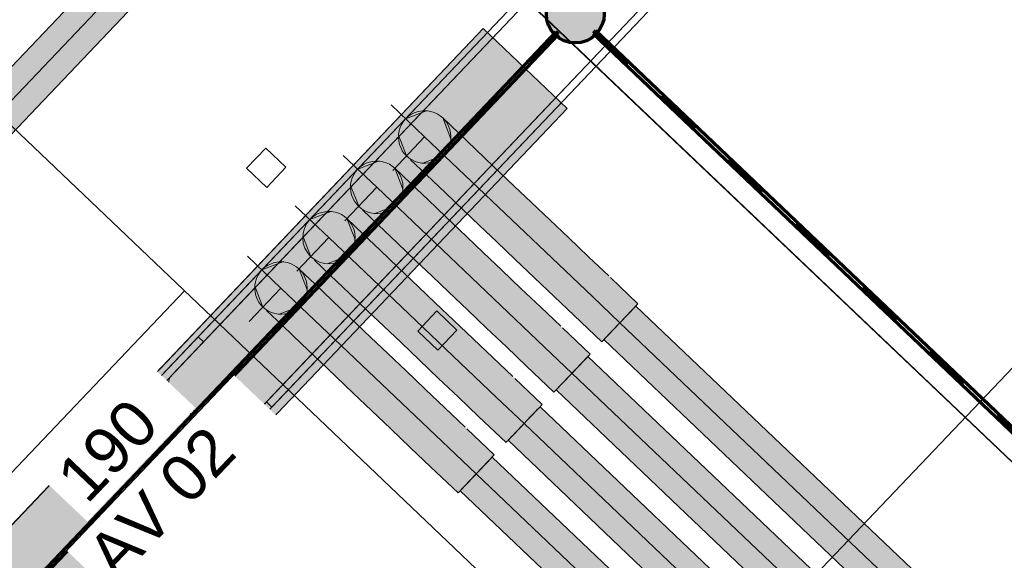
# Model space of a CAD drawing. Header units: metres. Extents: x 32343130.2 to 32343186.6, y 5699222 to 5699276.9.
# Tile 34 of 43: x 32343168.1 to 32343170.2, y 5699242.5 to 5699243.7. Entities that reach past the tile are written whole.
import ezdxf

# ---------------------------------------------------------------- set-up
doc = ezdxf.new("R2010")
doc.units = ezdxf.units.M
doc.linetypes.add('Mitte 1', pattern=[0.03, 0.012, -0.006, 0.006, -0.006])
for name, color, linetype, lineweight in [('0-1', 7, 'Continuous', 5), ('A-ANNO-NOTE-1', 7, 'Continuous', 9), ('A-DETL-MBND', 7, 'Continuous', 18), ('E-ELEC-EQPM', 7, 'Continuous', 18), ('E-POWR-CNTR', 7, 'Mitte 1', 25), ('G-ANNO-SYMB-1', 7, 'Continuous', 9)]:
    doc.layers.add(name, color=color, linetype=linetype, lineweight=lineweight)
for name, color, linetype, lineweight, true_color in [('A-DETL-MBND-1', 7, 'Continuous', 5, 0xcccccc), ('A-DETL-MBND-3', 4, 'Continuous', 5, 0x00ffff), ('A-DETL-MBND-6', 4, 'Continuous', 18, 0x00ffff), ('A-FLOR-HRAL-1', 7, 'Continuous', 5, 0xcccccc), ('A-FLOR-HRAL-2', 7, 'Continuous', 9, 0xcccccc), ('A-MASS-2', 7, 'Continuous', 5, 0xcccccc), ('E-ELEC-EQPM-1', 1, 'Continuous', 18, 0xff0000), ('E-POWR-CNDT-1', 7, 'Continuous', 70, 0x008040), ('E-POWR-CNTR-1', 7, 'Mitte 1', 70, 0x008040), ('G-IMPT-1', 7, 'Continuous', 70, 0x008040), ('S-COLS-1', 7, 'Continuous', 5, 0xcccccc)]:
    doc.layers.add(name, color=color, linetype=linetype, lineweight=lineweight, true_color=true_color)
doc.styles.add('Arial', font='arial.ttf', dxfattribs={"height": 0.1})

# ---------------------------------------------------------------- blocks, each defined once
blk = doc.blocks.new('Aushub1 - Aushub-3534796-TGA_190_LP5_GR_FU-TGA-01_G_')
at = {"layer": 'A-MASS-2'}
blk.add_line((90.0804, -6.6989), (90.9075, -5.8295), dxfattribs=at)
blk = doc.blocks.new('HE-B-Stütze - 3877098-TGA_190_LP5_GR_FU-TGA-01_G_')
at = {"layer": 'S-COLS-1'}
for p, q in [((92.0984, -4.7083), (90.6863, -6.1925)), ((92.11, -4.7193), (90.6979, -6.2036)), ((91.9311, -4.8842), (92.0984, -4.7083)), ((92.11, -4.7193), (92.0437, -4.7891)), ((92.0984, -4.7083), (92.11, -4.7193)), ((92.0437, -4.7891), (90.6288, -6.2763)), ((92.0091, -4.8254), (91.9427, -4.8952)), ((92.1459, -4.9282), (92.0358, -4.8235)), ((92.043, -4.8159), (92.1531, -4.9206)), ((92.2462, -4.8489), (90.8341, -6.3332)), ((92.2578, -4.8599), (90.8457, -6.3442)), ((92.2578, -4.8599), (92.0905, -5.0358)), ((92.1799, -4.9186), (92.2462, -4.8489)), ((92.2462, -4.8489), (92.2578, -4.8599)), ((91.9311, -4.8842), (90.5119, -6.3759)), ((91.9427, -4.8952), (91.9311, -4.8842)), ((91.9427, -4.8952), (90.5235, -6.3869)), ((90.765, -6.4059), (92.1799, -4.9186)), ((92.0789, -5.0248), (92.1453, -4.955)), ((92.0789, -5.0248), (90.6597, -6.5165)), ((92.0905, -5.0358), (90.6713, -6.5275)), ((92.0905, -5.0358), (92.0789, -5.0248)), ((90.6863, -6.1925), (90.5119, -6.3759)), ((90.6288, -6.2763), (90.6979, -6.2036)), ((90.6979, -6.2036), (90.6863, -6.1925)), ((90.5235, -6.3869), (90.5927, -6.3142)), ((90.62, -6.3116), (90.7301, -6.4164)), ((90.7376, -6.4085), (90.6275, -6.3037)), ((90.8341, -6.3332), (90.765, -6.4059)), ((90.8457, -6.3442), (90.8341, -6.3332)), ((90.6713, -6.5275), (90.8457, -6.3442)), ((90.5119, -6.3759), (90.5235, -6.3869)), ((90.7289, -6.4438), (90.6597, -6.5165)), ((90.6597, -6.5165), (90.6713, -6.5275))]:
    blk.add_line(p, q, dxfattribs=at)
at = {"layer": 'S-COLS-1', "flags": 128}
for points in [[(92.0437, -4.7891), (92.0409, -4.7926), (92.039, -4.7965), (92.038, -4.8007), (92.0379, -4.805), (92.0387, -4.8091), (92.0405, -4.8127), (92.043, -4.8159)], [(92.0358, -4.8235), (92.0325, -4.8211), (92.0288, -4.8195), (92.0247, -4.8189), (92.0204, -4.8192), (92.0163, -4.8204), (92.0124, -4.8225), (92.0091, -4.8254)], [(92.1453, -4.955), (92.148, -4.9515), (92.1499, -4.9475), (92.151, -4.9433), (92.1511, -4.9391), (92.1502, -4.935), (92.1485, -4.9313), (92.1459, -4.9282)], [(92.1531, -4.9206), (92.1564, -4.923), (92.1602, -4.9246), (92.1643, -4.9252), (92.1685, -4.9249), (92.1726, -4.9237), (92.1765, -4.9215), (92.1799, -4.9186)], [(90.6275, -6.3037), (90.625, -6.3006), (90.6233, -6.2968), (90.6225, -6.2927), (90.6227, -6.2883), (90.6239, -6.284), (90.6259, -6.2799), (90.6288, -6.2763)], [(90.5927, -6.3142), (90.5962, -6.3112), (90.6002, -6.3089), (90.6044, -6.3076), (90.6087, -6.3072), (90.6129, -6.3077), (90.6167, -6.3092), (90.62, -6.3116)], [(90.7301, -6.4164), (90.7327, -6.4195), (90.7344, -6.4233), (90.7351, -6.4274), (90.7349, -6.4317), (90.7338, -6.4361), (90.7317, -6.4401), (90.7289, -6.4438)], [(90.765, -6.4059), (90.7615, -6.4089), (90.7575, -6.4112), (90.7532, -6.4125), (90.7489, -6.4129), (90.7447, -6.4124), (90.7409, -6.4109), (90.7376, -6.4085)]]:
    blk.add_lwpolyline(points, dxfattribs=at)
blk = doc.blocks.new('Geländer - 60-4048510-TGA_190_LP5_GR_FU-TGA-01_G_')
at = {"layer": 'A-FLOR-HRAL-1'}
for p, q in [((-0.03, -0.03), (-0.03, 0.03)), ((-0.03, 0.03), (0.03, 0.03)), ((0.03, 0.03), (0.03, -0.03)), ((0.03, -0.03), (-0.03, -0.03))]:
    blk.add_line(p, q, dxfattribs=at)
at = {"layer": 'A-FLOR-HRAL-2'}
for p, q in [((0.03, 0.03), (-0.03, 0.03)), ((-0.03, 0.03), (-0.03, -0.03)), ((0.03, -0.03), (0.03, 0.03)), ((-0.03, -0.03), (0.03, -0.03))]:
    blk.add_line(p, q, dxfattribs=at)
blk = doc.blocks.new('Geländer - Geländer-4035077-TGA_190_LP5_GR_FU-TGA-01_G_')
for p, rotation in [((90.8332, -5.8278), 316.4272566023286), ((91.2027, -6.1793), 136.4272566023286)]:
    blk.add_blockref('Geländer - 60-4048510-TGA_190_LP5_GR_FU-TGA-01_G_', p, dxfattribs=dict(rotation=rotation))
blk = doc.blocks.new('ARC_190_LPX_FM_Stellplätze_rvt-1-TGA_190_LP5_GR_FU-TGA-01_G_')
at = {"layer": 'A-DETL-MBND-1'}
for p, q in [((32343167.784, 5699245.031), (32343170.682, 5699242.2739)), ((32343170.682, 5699242.2739), (32343167.784, 5699245.031)), ((32343167.7843, 5699245.0314), (32343170.6823, 5699242.2743)), ((32343170.6823, 5699242.2743), (32343167.7843, 5699245.0314))]:
    blk.add_line(p, q, dxfattribs=at)
at = {"layer": 'A-MASS-2'}
blk.add_line((32343143.501, 5699266.8032), (32343176.2484, 5699235.648), dxfattribs=at)
at = {"layer": 'A-FLOR-HRAL-1'}
blk.add_blockref('Geländer - Geländer-4035077-TGA_190_LP5_GR_FU-TGA-01_G_', (32343077.7673, 5699249.1855), dxfattribs=at)
at = {"layer": 'A-MASS-2'}
blk.add_blockref('Aushub1 - Aushub-3534796-TGA_190_LP5_GR_FU-TGA-01_G_', (32343077.5163, 5699248.9216), dxfattribs=at)
at = {"layer": 'S-COLS-1'}
blk.add_blockref('HE-B-Stütze - 3877098-TGA_190_LP5_GR_FU-TGA-01_G_', (32343077.7673, 5699249.1855), dxfattribs=at)
blk = doc.blocks.new('Leerrohr-Verteilerkasten - Kreuzstück - PVC1 - Fundamenterder-V2-TGA_190_LP5_GR_FU-TGA-01_G_')
at = {"layer": 'G-IMPT-1'}
blk.add_hatch(color=256, dxfattribs=at).paths.add_polyline_path([(0.0625, 0), (0.0604, 0.0162), (0.0541, 0.0313), (0.0442, 0.0442), (0.0313, 0.0541), (0.0162, 0.0604), (0, 0.0625), (-0.0162, 0.0604), (-0.0313, 0.0541), (-0.0442, 0.0442), (-0.0541, 0.0313), (-0.0604, 0.0162), (-0.0625, 0), (-0.0604, -0.0162), (-0.0541, -0.0313), (-0.0442, -0.0442), (-0.0313, -0.0541), (-0.0162, -0.0604), (0, -0.0625), (0.0162, -0.0604), (0.0313, -0.0541), (0.0442, -0.0442), (0.0541, -0.0313), (0.0604, -0.0162)])
blk.add_circle((0, 0), 0.0625, dxfattribs=at)
blk = doc.blocks.new('Schaltschrank - 2416x1800x250-7616167-TGA_190_LP5_GR_FU-TGA-01_G_')
at = {"layer": 'E-ELEC-EQPM-1'}
blk.add_hatch(color=256, dxfattribs=at).paths.add_polyline_path([(-1.208, -0.25), (1.208, -0.25), (1.208, 0), (-1.208, 0)])
at = {"layer": 'E-ELEC-EQPM'}
for p, q in [((1.208, 0), (-1.208, 0)), ((-1.208, 0), (-1.208, -0.25)), ((-1.208, -0.25), (-1.208, 0)), ((-1.208, 0), (1.208, 0)), ((1.208, -0.25), (1.208, 0)), ((1.208, 0), (1.208, -0.25)), ((-1.208, -0.25), (1.208, -0.25)), ((1.208, -0.25), (-1.208, -0.25))]:
    blk.add_line(p, q, dxfattribs=at)
blk = doc.blocks.new('Leerrohr-Bogen - ohne Formteile - Standard-7634476-TGA_190_LP5_GR_FU-TGA-01_G_')
at = {"layer": 'A-DETL-MBND-6'}
for points in [[(32343168.8877, 5699243.0623), (32343169.0981, 5699242.8621), (32343169.1371, 5699242.9031), (32343169.0609, 5699242.9757), (32343168.9054, 5699243.1229), (32343168.8667, 5699243.0822), (32343168.871, 5699243.0781)], [(32343169.059, 5699242.821), (32343169.0981, 5699242.8621), (32343168.8667, 5699243.0822), (32343168.8277, 5699243.0412), (32343168.9561, 5699242.9191), (32343169.0171, 5699242.8613)], [(32343169.0981, 5699242.8621), (32343169.1574, 5699242.8057), (32343169.1964, 5699242.8467), (32343169.137, 5699242.903), (32343169.1058, 5699242.8702)]]:
    blk.add_hatch(color=256, dxfattribs=at).paths.add_polyline_path(points)
h = blk.add_hatch(color=256, dxfattribs=at)
h.paths.add_polyline_path([(32343169.059, 5699242.821), (32343169.1185, 5699242.7648), (32343169.1574, 5699242.8057), (32343169.0981, 5699242.8621), (32343169.0592, 5699242.8212)])
h.paths.add_polyline_path([(32343169.0604, 5699242.8224), (32343169.0604, 5699242.8224), (32343169.119, 5699242.7667)])
at = {"layer": 'A-DETL-MBND'}
for p, q in [((32343169.1964, 5699242.8467), (32343169.1371, 5699242.9031)), ((32343169.059, 5699242.821), (32343169.1183, 5699242.7646))]:
    blk.add_line(p, q, dxfattribs=at)
at = {"layer": 'A-DETL-MBND', "flags": 128}
for points in [[(32343168.6948, 5699243.2458), (32343168.7398, 5699243.2632)], [(32343168.7749, 5699243.2478), (32343168.7924, 5699243.2027)], [(32343168.7749, 5699243.2478), (32343168.8094, 5699243.2149), (32343168.8466, 5699243.1795), (32343168.8848, 5699243.1432), (32343168.9294, 5699243.1008), (32343168.9664, 5699243.0656), (32343169.0059, 5699243.028), (32343169.0473, 5699242.9886), (32343169.0899, 5699242.9481), (32343169.1333, 5699242.9068)], [(32343168.6968, 5699243.1656), (32343168.6793, 5699243.2106)], [(32343169.059, 5699242.821), (32343169.0157, 5699242.8623), (32343168.9729, 5699242.9029), (32343168.9314, 5699242.9424), (32343168.8917, 5699242.9802), (32343168.8545, 5699243.0156), (32343168.8202, 5699243.0483), (32343168.7798, 5699243.0866), (32343168.7395, 5699243.125), (32343168.7048, 5699243.158)], [(32343168.7769, 5699243.1676), (32343168.7319, 5699243.1502)]]:
    blk.add_lwpolyline(points, dxfattribs=at)
at = {"layer": 'A-DETL-MBND'}
for centre, major_axis, ratio, start_param, end_param in [((32343168.7359, 5699243.2067), (-0.0553, 0.0123), 1, 2.600473, 5.742066), ((32343168.7359, 5699243.2067), (-0.0158, 0.0544), 1, 0.527644, 3.669236), ((32343169.1574, 5699242.8057), (0.0391, 0.0411), 0.000055, 4.712389, 7.853982), ((32343169.1574, 5699242.8057), (0.0391, 0.0411), 0.000055, 1.570796, 4.712389)]:
    blk.add_ellipse(centre, major_axis=major_axis, ratio=ratio, start_param=start_param, end_param=end_param, dxfattribs=at)
blk = doc.blocks.new('Leerrohr-Bogen - ohne Formteile - Standard-V27-TGA_190_LP5_GR_FU-TGA-01_G_')
at = {"layer": 'A-DETL-MBND-6'}
for points in [[(32343169.0945, 5699243.2796), (32343169.3049, 5699243.0794), (32343169.3439, 5699243.1205), (32343169.2677, 5699243.193), (32343169.1122, 5699243.3402), (32343169.0735, 5699243.2996), (32343169.0778, 5699243.2955)], [(32343169.2658, 5699243.0384), (32343169.3049, 5699243.0794), (32343169.0735, 5699243.2996), (32343169.0345, 5699243.2586), (32343169.1629, 5699243.1364), (32343169.2239, 5699243.0787)], [(32343169.3049, 5699243.0794), (32343169.3642, 5699243.023), (32343169.4032, 5699243.0641), (32343169.3437, 5699243.1202), (32343169.3126, 5699243.0876)], [(32343169.3251, 5699242.982), (32343169.3642, 5699243.023), (32343169.3049, 5699243.0794), (32343169.2658, 5699243.0384)]]:
    blk.add_hatch(color=256, dxfattribs=at).paths.add_polyline_path(points)
at = {"layer": 'A-DETL-MBND'}
for p, q in [((32343169.4032, 5699243.0641), (32343169.3439, 5699243.1205)), ((32343169.3642, 5699243.023), (32343169.4032, 5699243.0641)), ((32343169.2658, 5699243.0384), (32343169.3251, 5699242.982)), ((32343169.3251, 5699242.982), (32343169.3642, 5699243.023))]:
    blk.add_line(p, q, dxfattribs=at)
at = {"layer": 'A-DETL-MBND', "flags": 128}
for points in [[(32343168.9016, 5699243.4631), (32343168.9466, 5699243.4806)], [(32343168.9817, 5699243.4651), (32343168.9992, 5699243.4201)], [(32343168.9817, 5699243.4651), (32343169.0162, 5699243.4323), (32343169.0534, 5699243.3969), (32343169.0916, 5699243.3606), (32343169.1362, 5699243.3181), (32343169.1732, 5699243.2829), (32343169.2127, 5699243.2453), (32343169.254, 5699243.206), (32343169.2967, 5699243.1654), (32343169.34, 5699243.1242)], [(32343168.9036, 5699243.383), (32343168.8861, 5699243.428)], [(32343169.2658, 5699243.0384), (32343169.2225, 5699243.0796), (32343169.1797, 5699243.1203), (32343169.1382, 5699243.1598), (32343169.0985, 5699243.1975), (32343169.0613, 5699243.2329), (32343169.027, 5699243.2656), (32343168.9866, 5699243.304), (32343168.9463, 5699243.3423), (32343168.9116, 5699243.3754)], [(32343168.9837, 5699243.385), (32343168.9387, 5699243.3675)]]:
    blk.add_lwpolyline(points, dxfattribs=at)
at = {"layer": 'A-DETL-MBND'}
for major_axis, start_param, end_param in [((-0.0137, 0.055), 3.707622, 6.849215), ((-0.0553, 0.0123), 5.742066, 8.883659)]:
    blk.add_ellipse((32343168.9426, 5699243.424), major_axis=major_axis, ratio=1, start_param=start_param, end_param=end_param, dxfattribs=at)

msp = doc.modelspace()

# ---------------------------------------------------------------- hatches: boundary and pattern name
at = {"layer": 'A-DETL-MBND-3'}
for points in [[(32343165.09069, 5699240.45476), (32343165.12206, 5699240.42491), (32343169.01013, 5699244.51168), (32343168.97391, 5699244.54614), (32343165.08584, 5699240.45937), (32343165.08707, 5699240.4582)], [(32343165.13269, 5699240.4148), (32343165.15829, 5699240.39045), (32343169.04636, 5699244.47722), (32343169.01013, 5699244.51168), (32343165.12206, 5699240.42491), (32343165.13144, 5699240.41599)]]:
    msp.add_hatch(color=256, dxfattribs=at).paths.add_polyline_path(points)
h = msp.add_hatch(color=256, dxfattribs=at)
h.paths.add_polyline_path([(32343171.39789, 5699241.08817), (32343171.48633, 5699241.00402), (32343171.5208, 5699241.04025), (32343171.4115, 5699241.14411), (32343171.3771, 5699241.10794)])
h.paths.add_polyline_path([(32343171.33146, 5699241.15137), (32343171.36592, 5699241.18759), (32343171.33901, 5699241.21299), (32343171.30465, 5699241.17687)])
h.paths.add_polyline_path([(32343171.11411, 5699241.35815), (32343171.14857, 5699241.39438), (32343171.12154, 5699241.41965), (32343171.0873, 5699241.38365)])
h.paths.add_polyline_path([(32343171.18656, 5699241.28922), (32343171.22102, 5699241.32545), (32343171.19403, 5699241.35076), (32343171.15975, 5699241.31473)])
h.paths.add_polyline_path([(32343171.2322, 5699241.2458), (32343171.25901, 5699241.2203), (32343171.29347, 5699241.25652), (32343171.26652, 5699241.28188), (32343171.23327, 5699241.24692)])
h.paths.add_polyline_path([(32343171.03068, 5699241.43752), (32343171.04166, 5699241.42708), (32343171.07612, 5699241.4633), (32343169.39863, 5699243.05924), (32343169.36416, 5699243.02301), (32343170.84707, 5699241.6122)])
h = msp.add_hatch(color=256, dxfattribs=at)
h.paths.add_polyline_path([(32343171.45187, 5699240.9678), (32343171.48633, 5699241.00402), (32343171.3771, 5699241.10794), (32343171.34263, 5699241.07172), (32343171.36342, 5699241.05194)])
h.paths.add_polyline_path([(32343171.29699, 5699241.11514), (32343171.33146, 5699241.15137), (32343171.30465, 5699241.17687), (32343171.27018, 5699241.14065)])
h.paths.add_polyline_path([(32343171.19773, 5699241.20957), (32343171.22467, 5699241.1842), (32343171.25901, 5699241.2203), (32343171.2322, 5699241.2458), (32343171.19788, 5699241.20972)])
h.paths.add_polyline_path([(32343171.15209, 5699241.253), (32343171.18656, 5699241.28922), (32343171.15975, 5699241.31473), (32343171.12529, 5699241.2785)])
h.paths.add_polyline_path([(32343171.05284, 5699241.34743), (32343171.07985, 5699241.32214), (32343171.11411, 5699241.35815), (32343171.0873, 5699241.38365), (32343171.05306, 5699241.34766)])
h.paths.add_polyline_path([(32343170.99622, 5699241.4013), (32343171.00744, 5699241.39111), (32343171.04166, 5699241.42708), (32343169.36416, 5699243.02301), (32343169.3297, 5699242.98679), (32343170.81261, 5699241.57597)])
h = msp.add_hatch(color=256, dxfattribs=at)
h.paths.add_polyline_path([(32343171.27371, 5699240.99927), (32343171.38294, 5699240.89535), (32343171.4174, 5699240.93157), (32343171.30811, 5699241.03543), (32343171.27417, 5699240.99975)])
h.paths.add_polyline_path([(32343171.05636, 5699241.20605), (32343171.08316, 5699241.18055), (32343171.11763, 5699241.21677), (32343171.09064, 5699241.24209), (32343171.05773, 5699241.2075)])
h.paths.add_polyline_path([(32343171.01071, 5699241.24948), (32343171.04518, 5699241.2857), (32343171.01815, 5699241.31097), (32343170.98391, 5699241.27498)])
h.paths.add_polyline_path([(32343170.93826, 5699241.3184), (32343170.97273, 5699241.35463), (32343169.29523, 5699242.95056), (32343169.26077, 5699242.91434), (32343170.92729, 5699241.32885)])
h.paths.add_polyline_path([(32343171.12881, 5699241.13712), (32343171.15561, 5699241.11162), (32343171.19008, 5699241.14785), (32343171.16313, 5699241.1732), (32343171.12988, 5699241.13825)])
h.paths.add_polyline_path([(32343171.22806, 5699241.04269), (32343171.26253, 5699241.07892), (32343171.23562, 5699241.10432), (32343171.20126, 5699241.0682)])
h = msp.add_hatch(color=256, dxfattribs=at)
h.paths.add_polyline_path([(32343171.34848, 5699240.85912), (32343171.38294, 5699240.89535), (32343171.27371, 5699240.99927), (32343171.23924, 5699240.96304), (32343171.26003, 5699240.94327)])
h.paths.add_polyline_path([(32343171.1936, 5699241.00647), (32343171.22806, 5699241.04269), (32343171.20126, 5699241.0682), (32343171.16679, 5699241.03197)])
h.paths.add_polyline_path([(32343171.12115, 5699241.0754), (32343171.15561, 5699241.11162), (32343171.12881, 5699241.13712), (32343171.09434, 5699241.1009)])
h.paths.add_polyline_path([(32343170.97625, 5699241.21325), (32343171.01071, 5699241.24948), (32343170.98391, 5699241.27498), (32343170.94944, 5699241.23875)])
h.paths.add_polyline_path([(32343170.9038, 5699241.28218), (32343170.93826, 5699241.3184), (32343169.26077, 5699242.91434), (32343169.22631, 5699242.87811), (32343170.89282, 5699241.29262)])
h.paths.add_polyline_path([(32343171.02189, 5699241.16983), (32343171.04887, 5699241.1445), (32343171.08316, 5699241.18055), (32343171.05636, 5699241.20605), (32343171.02207, 5699241.17002)])
h = msp.add_hatch(color=256, dxfattribs=at)
h.paths.add_polyline_path([(32343169.15736, 5699242.80568), (32343170.83487, 5699241.20973), (32343170.86934, 5699241.24595), (32343169.19182, 5699242.84191), (32343169.16628, 5699242.81506)])
h.paths.add_polyline_path([(32343170.88052, 5699241.1663), (32343170.90732, 5699241.1408), (32343170.94179, 5699241.17703), (32343170.91498, 5699241.20253), (32343170.88219, 5699241.16807)])
h.paths.add_polyline_path([(32343171.05222, 5699241.00295), (32343171.08669, 5699241.03917), (32343171.05988, 5699241.06467), (32343171.02542, 5699241.02845)])
h.paths.add_polyline_path([(32343171.09787, 5699240.95952), (32343171.12467, 5699240.93402), (32343171.15914, 5699240.97024), (32343171.13233, 5699240.99575), (32343171.09863, 5699240.96033)])
h.paths.add_polyline_path([(32343170.97977, 5699241.07187), (32343171.01424, 5699241.1081), (32343170.98743, 5699241.1336), (32343170.95297, 5699241.09738)])
h.paths.add_polyline_path([(32343171.17032, 5699240.89059), (32343171.27955, 5699240.78667), (32343171.31401, 5699240.8229), (32343171.20478, 5699240.92682), (32343171.17078, 5699240.89108)])
h = msp.add_hatch(color=256, dxfattribs=at)
h.paths.add_polyline_path([(32343169.3206, 5699242.58137), (32343170.80041, 5699241.1735), (32343170.83487, 5699241.20973), (32343169.15736, 5699242.80568), (32343169.1229, 5699242.76946), (32343169.13699, 5699242.75605)])
h.paths.add_polyline_path([(32343170.87286, 5699241.10458), (32343170.90732, 5699241.1408), (32343170.88052, 5699241.1663), (32343170.84605, 5699241.13008)])
h.paths.add_polyline_path([(32343170.9185, 5699241.06115), (32343170.94531, 5699241.03565), (32343170.97977, 5699241.07187), (32343170.95297, 5699241.09738), (32343170.9195, 5699241.0622)])
h.paths.add_polyline_path([(32343170.99095, 5699240.99222), (32343171.01776, 5699240.96672), (32343171.05222, 5699241.00295), (32343171.02542, 5699241.02845), (32343170.99199, 5699240.99331)])
h.paths.add_polyline_path([(32343171.0634, 5699240.9233), (32343171.09021, 5699240.89779), (32343171.12467, 5699240.93402), (32343171.09787, 5699240.95952), (32343171.06448, 5699240.92443)])
h.paths.add_polyline_path([(32343171.24509, 5699240.75045), (32343171.27955, 5699240.78667), (32343171.17032, 5699240.89059), (32343171.13585, 5699240.85437), (32343171.15664, 5699240.83459)])
h = msp.add_hatch(color=256, dxfattribs=at)
h.paths.add_polyline_path([(32343169.05399, 5699242.69699), (32343170.73148, 5699241.10105), (32343170.76595, 5699241.13728), (32343169.08845, 5699242.73321), (32343169.06291, 5699242.70636)])
h.paths.add_polyline_path([(32343170.77713, 5699241.05763), (32343170.80393, 5699241.03213), (32343170.8384, 5699241.06835), (32343170.81137, 5699241.09362), (32343170.7788, 5699241.05939)])
h.paths.add_polyline_path([(32343170.84958, 5699240.9887), (32343170.87638, 5699240.9632), (32343170.91085, 5699240.99942), (32343170.88386, 5699241.02474), (32343170.85095, 5699240.99015)])
h.paths.add_polyline_path([(32343170.92203, 5699240.91977), (32343170.94883, 5699240.89427), (32343170.9833, 5699240.9305), (32343170.95635, 5699240.95585), (32343170.92309, 5699240.9209)])
h.paths.add_polyline_path([(32343171.02128, 5699240.82534), (32343171.05575, 5699240.86157), (32343171.02884, 5699240.88697), (32343170.99447, 5699240.85085)])
h.paths.add_polyline_path([(32343171.06692, 5699240.78192), (32343171.17616, 5699240.678), (32343171.21062, 5699240.71422), (32343171.10133, 5699240.81808), (32343171.06738, 5699240.7824)])
h = msp.add_hatch(color=256, dxfattribs=at)
h.paths.add_polyline_path([(32343171.14169, 5699240.64177), (32343171.17616, 5699240.678), (32343171.06692, 5699240.78192), (32343171.03246, 5699240.74569), (32343171.05325, 5699240.72592)])
h.paths.add_polyline_path([(32343170.81511, 5699240.95248), (32343170.84208, 5699240.92715), (32343170.87638, 5699240.9632), (32343170.84958, 5699240.9887), (32343170.81529, 5699240.95267)])
h.paths.add_polyline_path([(32343170.74266, 5699241.0214), (32343170.76967, 5699240.99612), (32343170.80393, 5699241.03213), (32343170.77713, 5699241.05763), (32343170.74288, 5699241.02164)])
h.paths.add_polyline_path([(32343170.88756, 5699240.88355), (32343170.91449, 5699240.85818), (32343170.94883, 5699240.89427), (32343170.92203, 5699240.91977), (32343170.8877, 5699240.8837)])
h.paths.add_polyline_path([(32343170.98682, 5699240.78912), (32343171.02128, 5699240.82534), (32343170.99447, 5699240.85085), (32343170.96001, 5699240.81462)])
h.paths.add_polyline_path([(32343170.13523, 5699241.5993), (32343170.69726, 5699241.06509), (32343170.73148, 5699241.10105), (32343169.05399, 5699242.69699), (32343169.01952, 5699242.66076), (32343169.76802, 5699241.94866)])

# ---------------------------------------------------------------- linework, layer by layer
at = {"layer": 'A-DETL-MBND'}
for p, q in [((32343168.97391, 5699244.54614), (32343165.08584, 5699240.45937)), ((32343165.12206, 5699240.42491), (32343169.01013, 5699244.51168)), ((32343165.12206, 5699240.42491), (32343169.01013, 5699244.51168)), ((32343165.15829, 5699240.39045), (32343169.04636, 5699244.47722)), ((32343168.94264, 5699243.42405), (32343169.30489, 5699243.07941)), ((32343168.83924, 5699243.31537), (32343169.20149, 5699242.97073)), ((32343168.73585, 5699243.2067), (32343169.09808, 5699242.86208)), ((32343168.63246, 5699243.09802), (32343168.99471, 5699242.75338)), ((32343169.30489, 5699243.07941), (32343169.36416, 5699243.02301)), ((32343169.39863, 5699243.05924), (32343169.3297, 5699242.98679)), ((32343171.5208, 5699241.04025), (32343169.39863, 5699243.05924)), ((32343169.39863, 5699243.05924), (32343169.39863, 5699243.05924)), ((32343171.48633, 5699241.00402), (32343169.36416, 5699243.02301)), ((32343171.48633, 5699241.00402), (32343169.36416, 5699243.02301)), ((32343169.20149, 5699242.97073), (32343169.26077, 5699242.91434)), ((32343169.3297, 5699242.98679), (32343171.45187, 5699240.9678)), ((32343169.29523, 5699242.95056), (32343169.22631, 5699242.87811)), ((32343171.4174, 5699240.93157), (32343169.29523, 5699242.95056)), ((32343171.38294, 5699240.89535), (32343169.26077, 5699242.91434)), ((32343171.38294, 5699240.89535), (32343169.26077, 5699242.91434)), ((32343169.09808, 5699242.86208), (32343169.15736, 5699242.80568)), ((32343169.22631, 5699242.87811), (32343171.34848, 5699240.85912)), ((32343171.31401, 5699240.8229), (32343169.19182, 5699242.84191)), ((32343169.15736, 5699242.80568), (32343171.27955, 5699240.78667)), ((32343169.15736, 5699242.80568), (32343171.27955, 5699240.78667)), ((32343169.1229, 5699242.76946), (32343171.24509, 5699240.75045)), ((32343168.99471, 5699242.75338), (32343169.05399, 5699242.69699)), ((32343169.08845, 5699242.73321), (32343169.01952, 5699242.66076)), ((32343171.21062, 5699240.71422), (32343169.08845, 5699242.73321)), ((32343171.17616, 5699240.678), (32343169.05399, 5699242.69699)), ((32343171.17616, 5699240.678), (32343169.05399, 5699242.69699)), ((32343169.01952, 5699242.66076), (32343171.14169, 5699240.64177))]:
    msp.add_line(p, q, dxfattribs=at)
for ratio, start_param, end_param in [(0.000055, 4.712389, 6.2831853), (0.0000549, 0, 1.5707963), (0.0000549, 1.5707963, 3.1415926), (0.000055, 3.1415927, 4.712389)]:
    msp.add_ellipse((32343169.15736, 5699242.80568), major_axis=(0.03446, 0.03622), ratio=ratio, start_param=start_param, end_param=end_param, dxfattribs=at)
at = {"layer": 'E-POWR-CNDT-1'}
for p, q in [((32343169.22579, 5699243.65075), (32343164.20373, 5699238.37204)), ((32343169.22869, 5699243.64799), (32343169.22579, 5699243.65075)), ((32343169.22869, 5699243.64799), (32343169.22579, 5699243.65075)), ((32343169.23158, 5699243.64523), (32343169.22869, 5699243.64799)), ((32343169.30927, 5699243.65), (32343169.30651, 5699243.6471)), ((32343169.30651, 5699243.6471), (32343175.01992, 5699238.21148)), ((32343169.31203, 5699243.65289), (32343169.30927, 5699243.65)), ((32343175.02543, 5699238.21727), (32343169.31203, 5699243.65289)), ((32343164.20953, 5699238.36652), (32343169.23158, 5699243.64523))]:
    msp.add_line(p, q, dxfattribs=at)
at = {"layer": 'E-POWR-CNTR'}
for p, q in [((32343164.20663, 5699238.36928), (32343169.22869, 5699243.64799)), ((32343169.30927, 5699243.65), (32343175.02268, 5699238.21437)), ((32343168.87019, 5699243.49297), (32343169.01509, 5699243.35512)), ((32343168.87371, 5699243.3516), (32343169.01156, 5699243.4965)), ((32343168.76679, 5699243.3843), (32343168.91169, 5699243.24644)), ((32343168.77032, 5699243.24292), (32343168.90817, 5699243.38782)), ((32343168.66331, 5699243.27571), (32343168.80821, 5699243.13786)), ((32343168.66683, 5699243.13433), (32343168.80469, 5699243.27923)), ((32343168.73585, 5699243.2067), (32343168.73576, 5699243.20678)), ((32343168.56001, 5699243.16695), (32343168.70491, 5699243.02909)), ((32343168.56353, 5699243.02557), (32343168.70139, 5699243.17047))]:
    msp.add_line(p, q, dxfattribs=at)
at = {"layer": 'E-POWR-CNTR-1'}
for p, q in [((32343164.20663, 5699238.36928), (32343169.22869, 5699243.64799)), ((32343169.30927, 5699243.65), (32343175.02268, 5699238.21437))]:
    msp.add_line(p, q, dxfattribs=at)

# ---------------------------------------------------------------- block references
at = {"layer": '0-1'}
msp.add_blockref('ARC_190_LPX_FM_Stellplätze_rvt-1-TGA_190_LP5_GR_FU-TGA-01_G_', (0, 0), dxfattribs=at)
at = {"layer": 'A-DETL-MBND'}
for name, p in [('Leerrohr-Bogen - ohne Formteile - Standard-V27-TGA_190_LP5_GR_FU-TGA-01_G_', (0, 0)), ('Leerrohr-Bogen - ohne Formteile - Standard-V27-TGA_190_LP5_GR_FU-TGA-01_G_', (-0.10339, -0.10868)), ('Leerrohr-Bogen - ohne Formteile - Standard-7634476-TGA_190_LP5_GR_FU-TGA-01_G_', (0, 0)), ('Leerrohr-Bogen - ohne Formteile - Standard-V27-TGA_190_LP5_GR_FU-TGA-01_G_', (-0.31017, -0.32603))]:
    msp.add_blockref(name, p, dxfattribs=at)
at = {"layer": 'E-ELEC-EQPM', "rotation": 46.42725660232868}
msp.add_blockref('Schaltschrank - 2416x1800x250-7616167-TGA_190_LP5_GR_FU-TGA-01_G_', (32343168.23667, 5699242.78266), dxfattribs=at)
at = {"layer": 'E-POWR-CNDT-1', "rotation": 226.4272566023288}
msp.add_blockref('Leerrohr-Verteilerkasten - Kreuzstück - PVC1 - Fundamenterder-V2-TGA_190_LP5_GR_FU-TGA-01_G_', (32343169.26797, 5699243.68928), dxfattribs=at)

# ---------------------------------------------------------------- next in the draw order: texts
at = {"layer": 'A-ANNO-NOTE-1', "insert": (32343168.14099, 5699242.69843), "char_height": 0.1, "width": 0.2886075, "attachment_point": 1, "rotation": 46.42726, "style": 'Arial', "bg_fill": 3, "box_fill_scale": 1.25, "bg_fill_color": 256, "bg_fill_true_color": 13158600, "bg_fill_transparency": 0}
msp.add_mtext('190', dxfattribs=at)

# ---------------------------------------------------------------- next in the draw order: texts
at = {"layer": 'A-ANNO-NOTE-1', "insert": (32343168.20597, 5699242.53162), "char_height": 0.1, "width": 0.4729956, "attachment_point": 1, "rotation": 46.42726, "style": 'Arial', "bg_fill": 3, "box_fill_scale": 1.25, "bg_fill_color": 256, "bg_fill_true_color": 13158600, "bg_fill_transparency": 0}
msp.add_mtext('AV 02', dxfattribs=at)

# ---------------------------------------------------------------- next in the draw order: linework, layer by layer
at = {"layer": 'G-ANNO-SYMB-1'}
msp.add_line((32343176.48314, 5699249.51793), (32343158.53777, 5699230.65548), dxfattribs=at)

doc.saveas('drawing.dxf')
